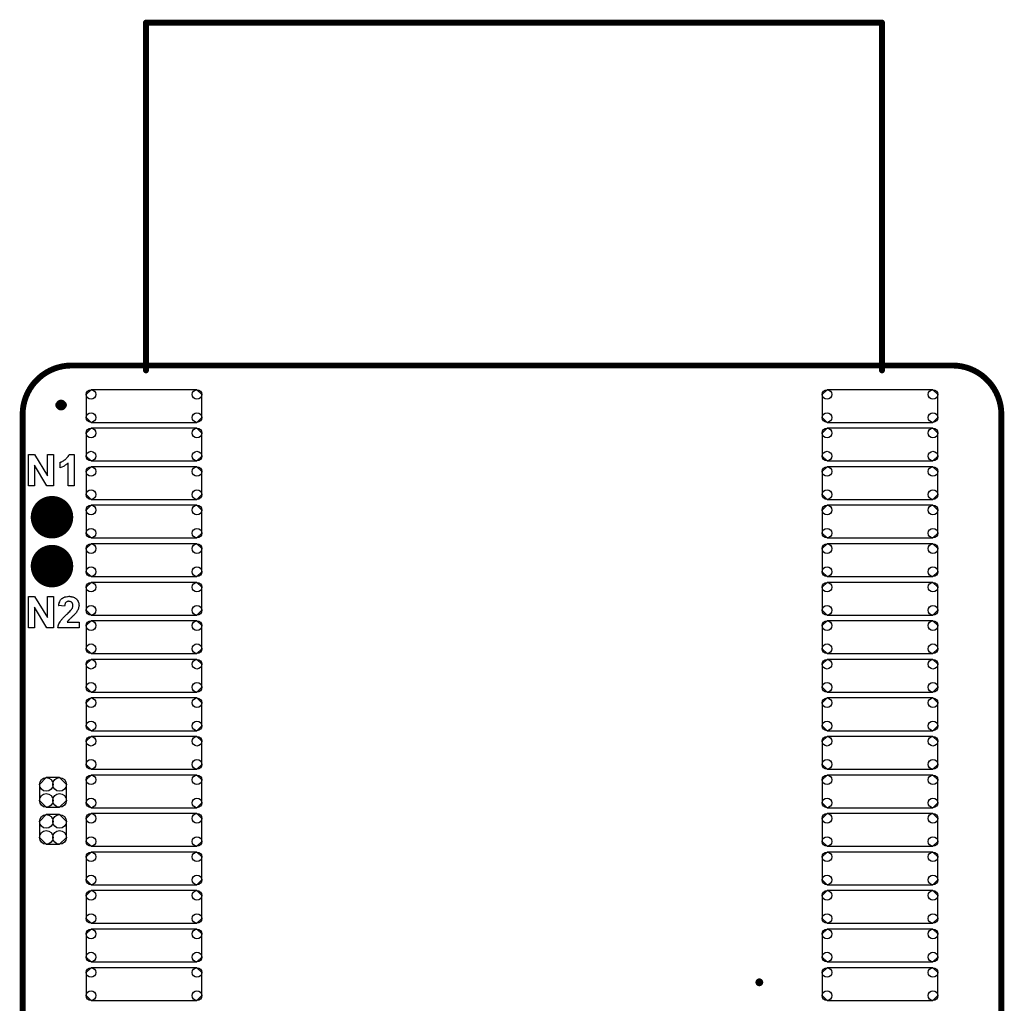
# Model space of a CAD drawing. Extents: x -0.07 to 0.95, y -0.15 to 2.1.
# Tile 14 of 14: x -0.05 to 0.95, y 1.1 to 2.1. Entities that reach past the tile are written whole.
import ezdxf

# ---------------------------------------------------------------- set-up
doc = ezdxf.new("R2010")
doc.units = 0
doc.layers.get('0').update_dxf_attribs({"linetype": 'CONTINUOUS'})
for name, color, linetype in [('gko', 6, 'CONTINUOUS'), ('gto', 2, 'CONTINUOUS'), ('gts', 1, 'CONTINUOUS')]:
    doc.layers.add(name, color=color, linetype=linetype)

# ---------------------------------------------------------------- blocks, each defined once
blk = doc.blocks.new('D10')
at = {"const_width": 0.003}
blk.add_lwpolyline([(-0.0015, 0, 1), (0.0015, 0, 1)], format="xyb", close=True, dxfattribs=at)
blk = doc.blocks.new('D128')
at = {"const_width": 0.00395}
blk.add_lwpolyline([(-0.001975, 0, 1), (0.001975, 0, 1)], format="xyb", close=True, dxfattribs=at)
blk = doc.blocks.new('D172')
blk.add_lwpolyline([(0.0541, 0.0167), (-0.0541, 0.0167), (-0.059, 0.0118), (-0.059, -0.0118), (-0.0541, -0.0167), (0.0541, -0.0167), (0.059, -0.0118), (0.059, 0.0118)], close=True)
for centre in [(-0.0541, 0.0118), (0.0541, 0.0118), (-0.0541, -0.0118), (0.0541, -0.0118)]:
    blk.add_circle(centre, 0.0049)
blk = doc.blocks.new('D138')
blk.add_lwpolyline([(0.0068, 0.0152), (-0.0068, 0.0152), (-0.0138, 0.0082), (-0.0138, -0.0082), (-0.0068, -0.0152), (0.0068, -0.0152), (0.0138, -0.0082), (0.0138, 0.0082)], close=True)
for centre in [(-0.0068, 0.0082), (0.0068, 0.0082), (-0.0068, -0.0082), (0.0068, -0.0082)]:
    blk.add_circle(centre, 0.007)
blk = doc.blocks.new('D140')
at = {"const_width": 0.0217}
blk.add_lwpolyline([(-0.01085, 0, 1), (0.01085, 0, 1)], format="xyb", close=True, dxfattribs=at)
blk = doc.blocks.new('D45')
at = {"const_width": 0.004}
blk.add_lwpolyline([(-0.002, 0, 1), (0.002, 0, 1)], format="xyb", close=True, dxfattribs=at)

msp = doc.modelspace()

# ---------------------------------------------------------------- linework, layer by layer
at = {"layer": 'gko', "color": 6, "const_width": 0.006}
for points in [[(0, 1.75, 0.414214), (-0.05, 1.7)], [(0.95, 1.7, 0.414214), (0.9, 1.75)]]:
    msp.add_lwpolyline(points, format="xyb", dxfattribs=at)
for points in [[(0, 1.75), (0, 1.75)], [(0, 1.75), (0, 1.75)], [(0, 1.75), (0.9, 1.75)], [(-0.05, 1.7), (-0.05, -0.15)], [(0.95, 1.7), (0.95, 1.7)], [(0.95, 1.7), (0.95, 1.7)], [(0.95, 1.7), (0.95, -0.05)]]:
    msp.add_lwpolyline(points, dxfattribs=at)
at = {"layer": 'gto', "color": 2}
for points, const_width in [([(0.076, 1.745), (0.076, 2.1003)], 0.006), ([(0.076, 2.1003), (0.828, 2.1003)], 0.006), ([(0.828, 1.745), (0.828, 2.1003)], 0.006), ([(-0.0127, 1.7096), (-0.0127, 1.7096)], 0.007), ([(-0.0087, 1.7096), (-0.0087, 1.7096)], 0.007), ([(-0.0087, 1.7096), (-0.0087, 1.7096)], 0.007)]:
    msp.add_lwpolyline(points, dxfattribs=dict(at, const_width=const_width))
at = {"layer": 'gto', "color": 2, "const_width": 0.007}
for points in [[(-0.0087, 1.7096, 1), (-0.0127, 1.7096)], [(-0.0127, 1.7096, 1), (-0.0087, 1.7096)]]:
    msp.add_lwpolyline(points, format="xyb", dxfattribs=at)
at = {"layer": 'gto', "color": 2}
for points in [[(-0.0186, 1.627), (-0.0251, 1.627), (-0.038, 1.6481), (-0.038, 1.627), (-0.044, 1.627), (-0.044, 1.659), (-0.0378, 1.659), (-0.0246, 1.6374), (-0.0246, 1.659), (-0.0186, 1.659), (-0.0186, 1.627)], [(0.0025, 1.627), (-0.0036, 1.627), (-0.0036, 1.6501), (-0.0037, 1.6501), (-0.0038, 1.65), (-0.0039, 1.6499), (-0.0042, 1.6496), (-0.0045, 1.6494), (-0.0049, 1.6491), (-0.0054, 1.6488), (-0.0059, 1.6484), (-0.0064, 1.648), (-0.007, 1.6477), (-0.0077, 1.6472), (-0.0084, 1.6469), (-0.0099, 1.6462), (-0.0115, 1.6455), (-0.0115, 1.6511), (-0.0115, 1.6511), (-0.0114, 1.6511), (-0.0113, 1.6512), (-0.0111, 1.6512), (-0.0106, 1.6514), (-0.01, 1.6517), (-0.0092, 1.6521), (-0.0083, 1.6526), (-0.0074, 1.6532), (-0.0063, 1.654), (-0.0063, 1.654), (-0.0062, 1.6541), (-0.0061, 1.6542), (-0.0059, 1.6544), (-0.0054, 1.6549), (-0.0048, 1.6555), (-0.0042, 1.6562), (-0.0035, 1.6571), (-0.0029, 1.6581), (-0.0025, 1.6592), (0.0025, 1.6592), (0.0025, 1.627)], [(-0.0186, 1.482), (-0.0251, 1.482), (-0.038, 1.5031), (-0.038, 1.482), (-0.044, 1.482), (-0.044, 1.514), (-0.0378, 1.514), (-0.0246, 1.4924), (-0.0246, 1.514), (-0.0186, 1.514), (-0.0186, 1.482)], [(-0.0018, 1.5141), (-0.0014, 1.5141), (-0.0009, 1.514), (-0.0004, 1.5139), (0.0001, 1.5138), (0.0013, 1.5135), (0.0025, 1.513), (0.0032, 1.5128), (0.0037, 1.5124), (0.0043, 1.512), (0.0048, 1.5116), (0.0049, 1.5115), (0.005, 1.5115), (0.0051, 1.5113), (0.0052, 1.5111), (0.0055, 1.5109), (0.0057, 1.5106), (0.0059, 1.5102), (0.0062, 1.5098), (0.0067, 1.5089), (0.0071, 1.5078), (0.0073, 1.5072), (0.0074, 1.5066), (0.0075, 1.5059), (0.0076, 1.5052), (0.0076, 1.5051), (0.0076, 1.5048), (0.0075, 1.5044), (0.0075, 1.5039), (0.0074, 1.5033), (0.0072, 1.5026), (0.0071, 1.5018), (0.0068, 1.5011), (0.0067, 1.501), (0.0066, 1.5008), (0.0065, 1.5003), (0.0062, 1.4998), (0.0058, 1.4992), (0.0054, 1.4985), (0.0049, 1.4978), (0.0043, 1.497), (0.0043, 1.497), (0.0041, 1.4967), (0.0038, 1.4964), (0.0034, 1.496), (0.0028, 1.4954), (0.0022, 1.4947), (0.0013, 1.4939), (0.0003, 1.4929), (0.0003, 1.4929), (0.0002, 1.4928), (0, 1.4927), (-0.0002, 1.4925), (-0.0007, 1.492), (-0.0013, 1.4915), (-0.0019, 1.4909), (-0.0025, 1.4903), (-0.003, 1.4898), (-0.0032, 1.4895), (-0.0034, 1.4893), (-0.0034, 1.4893), (-0.0035, 1.4892), (-0.0037, 1.489), (-0.0039, 1.4888), (-0.0043, 1.4883), (-0.0046, 1.4877), (0.0076, 1.4877), (0.0076, 1.482), (-0.0139, 1.482), (-0.0139, 1.482), (-0.0139, 1.4821), (-0.0139, 1.4823), (-0.0138, 1.4826), (-0.0138, 1.4828), (-0.0137, 1.4832), (-0.0136, 1.484), (-0.0133, 1.4849), (-0.0129, 1.4859), (-0.0124, 1.487), (-0.0118, 1.4881), (-0.0118, 1.4881), (-0.0118, 1.4882), (-0.0117, 1.4884), (-0.0115, 1.4886), (-0.0113, 1.4889), (-0.011, 1.4893), (-0.0107, 1.4897), (-0.0103, 1.4901), (-0.0099, 1.4907), (-0.0094, 1.4912), (-0.0088, 1.4919), (-0.0082, 1.4926), (-0.0075, 1.4933), (-0.0067, 1.4941), (-0.0059, 1.4949), (-0.005, 1.4958), (-0.0049, 1.4958), (-0.0048, 1.496), (-0.0046, 1.4961), (-0.0043, 1.4964), (-0.0039, 1.4967), (-0.0036, 1.4971), (-0.0027, 1.4979), (-0.0019, 1.4988), (-0.0011, 1.4996), (-0.0007, 1.5), (-0.0003, 1.5004), (-0.0001, 1.5008), (0.0001, 1.501), (0.0002, 1.5011), (0.0003, 1.5014), (0.0005, 1.5017), (0.0008, 1.5022), (0.001, 1.5028), (0.0012, 1.5034), (0.0014, 1.5041), (0.0014, 1.5048), (0.0014, 1.5048), (0.0014, 1.5049), (0.0014, 1.5051), (0.0014, 1.5055), (0.0013, 1.506), (0.0011, 1.5065), (0.001, 1.507), (0.0007, 1.5075), (0.0003, 1.508), (0.0003, 1.508), (0.0001, 1.5081), (-0.0002, 1.5083), (-0.0005, 1.5085), (-0.0009, 1.5087), (-0.0014, 1.5089), (-0.0021, 1.509), (-0.0027, 1.5091), (-0.0031, 1.5091), (-0.0034, 1.509), (-0.0039, 1.5089), (-0.0044, 1.5088), (-0.0049, 1.5086), (-0.0054, 1.5083), (-0.0058, 1.5079), (-0.0059, 1.5079), (-0.006, 1.5077), (-0.0062, 1.5074), (-0.0064, 1.507), (-0.0066, 1.5065), (-0.0068, 1.5058), (-0.007, 1.505), (-0.0071, 1.5041), (-0.0132, 1.5047), (-0.0132, 1.5047), (-0.0131, 1.5049), (-0.0131, 1.5051), (-0.013, 1.5055), (-0.013, 1.5059), (-0.0129, 1.5064), (-0.0127, 1.5069), (-0.0126, 1.5075), (-0.0121, 1.5087), (-0.0116, 1.5099), (-0.0112, 1.5105), (-0.0108, 1.511), (-0.0103, 1.5115), (-0.0098, 1.5119), (-0.0098, 1.512), (-0.0097, 1.512), (-0.0095, 1.5121), (-0.0093, 1.5123), (-0.009, 1.5124), (-0.0087, 1.5126), (-0.0083, 1.5129), (-0.0078, 1.513), (-0.0073, 1.5133), (-0.0068, 1.5135), (-0.0056, 1.5138), (-0.0041, 1.5141), (-0.0034, 1.5141), (-0.0026, 1.5142), (-0.0021, 1.5142), (-0.0018, 1.5141)]]:
    msp.add_lwpolyline(points, dxfattribs=at)

# ---------------------------------------------------------------- block references
at = {"layer": 'gko'}
for p in [(0, 1.75), (0, 1.75), (0, 1.75), (0, 1.75), (0.9, 1.75), (0.9, 1.75), (-0.05, 1.7), (-0.05, 1.7), (0.95, 1.7), (0.95, 1.7), (0.95, 1.7), (0.95, 1.7)]:
    msp.add_blockref('D10', p, dxfattribs=at)
at = {"layer": 'gto'}
for name, p in [('D10', (0.076, 2.1003)), ('D10', (0.828, 2.1003)), ('D10', (0.828, 2.1003)), ('D10', (0.076, 1.745)), ('D10', (0.828, 1.745)), ('D128', (-0.0127, 1.7096)), ('D128', (-0.0127, 1.7096)), ('D128', (-0.0087, 1.7096)), ('D128', (-0.0087, 1.7096)), ('D128', (-0.0087, 1.7096)), ('D128', (-0.0087, 1.7096))]:
    msp.add_blockref(name, p, dxfattribs=at)
at = {"layer": 'gts'}
for name, p in [('D172', (0.074, 1.7086)), ('D172', (0.826, 1.7086)), ('D172', (0.074, 1.6692)), ('D172', (0.826, 1.6692)), ('D172', (0.074, 1.6299)), ('D172', (0.826, 1.6299)), ('D140', (-0.02, 1.595)), ('D172', (0.074, 1.5905)), ('D172', (0.826, 1.5905)), ('D140', (-0.02, 1.545)), ('D172', (0.074, 1.5511)), ('D172', (0.826, 1.5511)), ('D172', (0.074, 1.5117)), ('D172', (0.826, 1.5117)), ('D172', (0.074, 1.4724)), ('D172', (0.826, 1.4724)), ('D172', (0.074, 1.433)), ('D172', (0.826, 1.433)), ('D172', (0.074, 1.3936)), ('D172', (0.826, 1.3936)), ('D172', (0.074, 1.3543)), ('D172', (0.826, 1.3543)), ('D138', (-0.019, 1.3138)), ('D172', (0.074, 1.3149)), ('D172', (0.826, 1.3149)), ('D138', (-0.019, 1.276)), ('D172', (0.074, 1.2755)), ('D172', (0.826, 1.2755)), ('D172', (0.074, 1.2362)), ('D172', (0.826, 1.2362)), ('D172', (0.074, 1.1968)), ('D172', (0.826, 1.1968)), ('D172', (0.074, 1.1574)), ('D172', (0.826, 1.1574)), ('D172', (0.074, 1.118)), ('D172', (0.826, 1.118)), ('D45', (0.7027, 1.1198))]:
    msp.add_blockref(name, p, dxfattribs=at)

doc.saveas('drawing.dxf')
